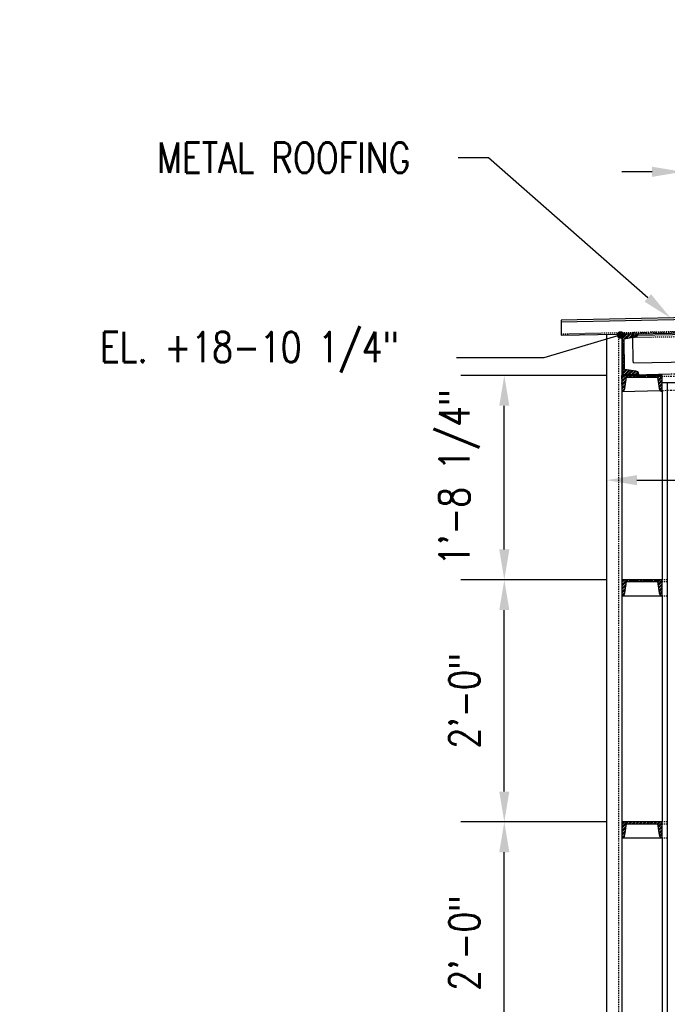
# Model space of a CAD drawing. Header units: inches. Extents: x 514 to 3028, y 69 to 495.
# Tile 21 of 25: x 1963 to 2027, y 160 to 258. Entities that reach past the tile are written whole.
import ezdxf
from ezdxf import colors
from ezdxf.entities.mleader import LeaderData, LeaderLine
from ezdxf.math import Vec2, Vec3

# ---------------------------------------------------------------- set-up
doc = ezdxf.new("R2010")
doc.units = ezdxf.units.IN
doc.header["$MEASUREMENT"] = 0
for name, pattern in [('014200-907 MS2 Medium Dash', [0.109898, 0.068898, -0.041]), ('Dash', [0.25, 0.125, -0.125]), ('Dash - 1_16_', [0.1875, 0.125, -0.0625]), ('Hidden 3_32_', [0.140625, 0.09375, -0.046875])]:
    doc.linetypes.add(name, pattern=pattern)
for name, color, linetype in [('A-FLOR', 192, 'Continuous'), ('S-ANNO-DIMS', 1, 'Continuous'), ('S-ANNO-NOTE', 2, 'Continuous'), ('S-BEAM', 10, 'Continuous'), ('S-BEAM-HDLN', 1, 'Dash'), ('S-COLS', 2, 'Continuous'), ('S-DETL', 90, 'Continuous'), ('S-DETL-PATT', 8, 'Continuous'), ('S-DETL-THIN', 1, 'Continuous')]:
    doc.layers.add(name, color=color, linetype=linetype)
doc.layers.add('A-FLOR-OVHD', color=9, linetype='014200-907 MS2 Medium Dash', true_color=0x808080)
doc.styles.add('Annotative', font='romans.shx', dxfattribs={"width": 0.8, "height": 0.125})
doc.dimstyles.new('Annotative', dxfattribs={"dimscale": 0, "dimtxt": 0.125, "dimasz": 0.125, "dimexe": 0.18, "dimexo": 0.0625, "dimgap": 0.09, "dimtad": 1, "dimdec": 3, "dimzin": 3, "dimdsep": 46, "dimlunit": 4, "dimtxsty": 'Annotative', "dimcen": 0.09, "dimclrt": 2, "dimazin": 2, "dimtfac": 1, "dimtdec": 3, "dimtmove": 0, "dimatfit": 0, "dimfxl": 1, "dimtfill": 1, "dimfrac": 2, "dimtolj": 1, "dimtzin": 0, "dimarcsym": 0})
pattern_1 = [(45, (0, 0), (-0.176776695, 0.176776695), []), (45, (0, 0.125), (-0.176776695, 0.176776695), [])]

# ---------------------------------------------------------------- blocks, each defined once
blk = doc.blocks.new('051200_Column-L-Angle - L5X5X1_2-1695943-CANOPY WIDTH TRANSITION')
for p, q in [((758.206, 221.5), (757.706, 221.5)), ((757.706, 220.67), (757.706, 202)), ((758.206, 221.5), (758.206, 132)), ((758.543, 221.5), (758.206, 221.5)), ((758.706, 221.5), (758.545, 221.5)), ((762.206, 221.5), (758.706, 221.5)), ((762.706, 221.5), (762.206, 221.5)), ((762.706, 217.538), (762.706, 221.5)), ((762.706, 193.002), (762.706, 217.534)), ((757.706, 200.42), (757.706, 178)), ((762.706, 188.502), (762.706, 192.996)), ((762.706, 188.002), (762.706, 188.498)), ((762.706, 166.422), (762.706, 188)), ((757.706, 176.42), (757.706, 154)), ((762.706, 161.924), (762.706, 166.42)), ((762.706, 161.424), (762.706, 161.92)), ((762.706, 139.422), (762.706, 161.422)), ((757.706, 152.42), (757.706, 133.58)), ((762.706, 134.924), (762.706, 139.42)), ((762.706, 134.424), (762.706, 134.92)), ((762.706, 132), (762.706, 134.422)), ((758.206, 132), (757.706, 132)), ((758.706, 132), (758.206, 132)), ((762.206, 132), (758.706, 132)), ((762.706, 132), (762.206, 132))]:
    blk.add_line(p, q)
blk = doc.blocks.new('051200_StructuralFraming-C-Channel - C4X5_4-V33-CANOPY WIDTH TRANSITION')
at = {"lineweight": -3}
for p, q in [((753.706, 222.25), (753.706, 220.67)), ((757.706, 222.25), (753.706, 222.25)), ((754.002, 220.966), (754.176, 222.066)), ((754.176, 222.066), (757.236, 222.066)), ((757.236, 222.066), (757.41, 220.966)), ((757.706, 220.67), (757.706, 222.25))]:
    blk.add_line(p, q, dxfattribs=at)
for centre, start, end in [((753.706, 220.966), 270, 0), ((757.706, 220.966), 180, 270)]:
    blk.add_arc(centre, 0.296, start, end, dxfattribs=at)
blk = doc.blocks.new('051200_StructuralFraming-C-Channel - C4X5_4-1770767-CANOPY WIDTH TRANSITION')
at = {"layer": 'S-BEAM'}
for p, q in [((753.704, 221.875), (753.695, 222.25)), ((753.704, 222.25), (753.695, 222.25)), ((758.526, 222.365), (753.783, 222.252)), ((753.733, 220.67), (757.493, 220.76))]:
    blk.add_line(p, q, dxfattribs=at)
at = {"layer": 'S-BEAM', "linetype": 'Hidden 3_32_'}
blk.add_line((757.706, 222.161), (758.53, 222.181), dxfattribs=at)
at = {"layer": 'S-BEAM-HDLN'}
for p, q in [((785.195, 223), (758.528, 222.365)), ((758.532, 222.181), (785.199, 222.816)), ((785.195, 223), (785.204, 222.625)), ((753.699, 222.066), (753.704, 222.066)), ((753.708, 222.066), (757.704, 222.161)), ((753.732, 220.683), (753.708, 221.711)), ((785.208, 222.461), (785.232, 221.433)), ((753.731, 220.757), (753.733, 220.672)), ((753.733, 220.67), (753.732, 220.679)), ((753.733, 220.671), (753.733, 220.67)), ((757.497, 220.76), (757.704, 220.765)), ((757.708, 220.765), (758.204, 220.777)), ((758.208, 220.777), (758.557, 220.785)), ((758.561, 220.785), (762.704, 220.884)), ((762.708, 220.884), (780.204, 221.301)), ((780.208, 221.301), (784.704, 221.408)), ((784.708, 221.408), (785.204, 221.42)), ((785.21, 221.42), (785.233, 221.42)), ((785.233, 221.422), (785.231, 221.507)), ((785.232, 221.429), (785.233, 221.42)), ((785.233, 221.42), (785.233, 221.421))]:
    blk.add_line(p, q, dxfattribs=at)
blk = doc.blocks.new('051200_StructuralFraming-C-Channel - C4X5_4-1771552-CANOPY WIDTH TRANSITION')
at = {"lineweight": -3}
for p, q in [((755.306, 226.382), (753.727, 226.349)), ((753.727, 226.349), (753.81, 222.35)), ((753.92, 225.883), (755.017, 226.08)), ((753.984, 222.824), (753.92, 225.883)), ((755.087, 222.672), (753.984, 222.824)), ((753.81, 222.35), (755.389, 222.383))]:
    blk.add_line(p, q, dxfattribs=at)
for centre, start, end in [((755.01, 226.376), 271.19, 1.19), ((755.094, 222.376), 1.19, 91.19)]:
    blk.add_arc(centre, 0.296, start, end, dxfattribs=at)
blk = doc.blocks.new('051200_StructuralFraming-L-Angle - L3X3X1_4-1772812-CANOPY WIDTH TRANSITION')
at = {"layer": 'S-BEAM', "linetype": 'Hidden 3_32_'}
for p, q in [((785.252, 226.5), (754.804, 225.992)), ((785.734, 226.508), (785.436, 226.503))]:
    blk.add_line(p, q, dxfattribs=at)
at = {"layer": 'S-BEAM'}
for p, q in [((755.257, 226.249), (785.247, 226.75)), ((784.963, 226.996), (785.24, 227)), ((785.733, 226.604), (785.734, 226.508)), ((785.734, 226.508), (785.772, 224.259)), ((754.804, 225.992), (754.804, 226.044)), ((754.842, 223.742), (754.804, 225.992)), ((754.846, 223.492), (754.842, 223.742)), ((754.846, 223.492), (785.304, 224.001)), ((785.488, 224.004), (785.776, 224.009)), ((785.772, 224.259), (785.776, 224.009))]:
    blk.add_line(p, q, dxfattribs=at)
at = {"layer": 'S-BEAM-HDLN'}
for p, q in [((754.796, 226.492), (784.003, 226.98)), ((754.798, 226.366), (754.796, 226.492)), ((785.244, 227), (785.726, 227.008)), ((785.249, 226.75), (785.73, 226.758)), ((785.434, 226.503), (785.254, 226.5)), ((785.726, 227.008), (785.73, 226.758)), ((785.73, 226.758), (785.733, 226.608)), ((754.8, 226.242), (754.798, 226.362)), ((754.8, 226.242), (755.253, 226.249)), ((754.803, 226.049), (754.8, 226.242)), ((785.306, 224.001), (785.486, 224.004))]:
    blk.add_line(p, q, dxfattribs=at)
blk = doc.blocks.new('*D114')
at = {"layer": 'Defpoints', "color": 0, "transparency": 16777216}
for p in [(2031.249, 242.43), (2031.249, 221.5), (2028.249, 193)]:
    blk.add_point(p, dxfattribs=at)
at = {"layer": 'S-ANNO-DIMS', "color": 0, "lineweight": -2, "transparency": 16777216}
for p, q in [((2028.249, 194.5), (2028.249, 246.75)), ((2031.249, 223), (2031.249, 246.75)), ((2025.249, 242.43), (2022.249, 242.43)), ((2028.249, 242.43), (2031.249, 242.43)), ((2034.249, 242.43), (2037.249, 242.43))]:
    blk.add_line(p, q, dxfattribs=at)
at = {"layer": 'S-ANNO-DIMS', "color": 0, "transparency": 16777216}
for points in [[(2025.249, 242.93), (2025.249, 241.93), (2028.249, 242.43)], [(2034.249, 242.93), (2034.249, 241.93), (2031.249, 242.43)]]:
    blk.add_solid(points, dxfattribs=at)
at = {"layer": 'S-ANNO-DIMS', "color": 2, "lineweight": -3, "transparency": 16777216, "insert": (2038.71, 246.59), "char_height": 3, "width": 17.46939, "attachment_point": 5, "line_spacing_factor": 0.983083, "style": 'Annotative'}
blk.add_mtext('\\A1;3" TYP', dxfattribs=at)
blk = doc.blocks.new('*D112')
at = {"layer": 'Defpoints', "color": 0, "transparency": 16777216}
for p in [(2010.607, 178), (2022.249, 178), (2022.249, 154)]:
    blk.add_point(p, dxfattribs=at)
at = {"layer": 'S-ANNO-DIMS', "color": 0, "lineweight": -2, "transparency": 16777216}
for p, q in [((2020.749, 178), (2006.287, 178)), ((2010.607, 157), (2010.607, 175)), ((2020.749, 154), (2006.287, 154))]:
    blk.add_line(p, q, dxfattribs=at)
at = {"layer": 'S-ANNO-DIMS', "color": 0, "transparency": 16777216}
for points in [[(2010.107, 175), (2011.107, 175), (2010.607, 178)], [(2010.107, 157), (2011.107, 157), (2010.607, 154)]]:
    blk.add_solid(points, dxfattribs=at)
at = {"layer": 'S-ANNO-DIMS', "color": 2, "lineweight": -3, "transparency": 16777216, "insert": (2006.661, 166), "char_height": 3, "width": 12.32787, "attachment_point": 5, "rotation": 90, "style": 'Annotative'}
blk.add_mtext('\\A1;2\'-0"', dxfattribs=at)
blk = doc.blocks.new('*D111')
at = {"layer": 'Defpoints', "color": 0, "transparency": 16777216}
for p in [(2010.607, 202), (2022.249, 202), (2022.249, 178)]:
    blk.add_point(p, dxfattribs=at)
at = {"layer": 'S-ANNO-DIMS', "color": 0, "lineweight": -2, "transparency": 16777216}
for p, q in [((2020.749, 202), (2006.287, 202)), ((2010.607, 181), (2010.607, 199)), ((2020.749, 178), (2006.287, 178))]:
    blk.add_line(p, q, dxfattribs=at)
at = {"layer": 'S-ANNO-DIMS', "color": 0, "transparency": 16777216}
for points in [[(2010.107, 199), (2011.107, 199), (2010.607, 202)], [(2010.107, 181), (2011.107, 181), (2010.607, 178)]]:
    blk.add_solid(points, dxfattribs=at)
at = {"layer": 'S-ANNO-DIMS', "color": 2, "lineweight": -3, "transparency": 16777216, "insert": (2006.661, 190), "char_height": 3, "width": 12.32787, "attachment_point": 5, "rotation": 90, "style": 'Annotative'}
blk.add_mtext('\\A1;2\'-0"', dxfattribs=at)
blk = doc.blocks.new('*D110')
at = {"layer": 'Defpoints', "color": 0, "transparency": 16777216}
for p in [(2010.607, 222.25), (2022.249, 222.25), (2022.249, 202)]:
    blk.add_point(p, dxfattribs=at)
at = {"layer": 'S-ANNO-DIMS', "color": 0, "lineweight": -2, "transparency": 16777216}
for p, q in [((2020.749, 222.25), (2006.287, 222.25)), ((2010.607, 205), (2010.607, 219.25)), ((2020.749, 202), (2006.287, 202))]:
    blk.add_line(p, q, dxfattribs=at)
at = {"layer": 'S-ANNO-DIMS', "color": 0, "transparency": 16777216}
for points in [[(2010.107, 219.25), (2011.107, 219.25), (2010.607, 222.25)], [(2010.107, 205), (2011.107, 205), (2010.607, 202)]]:
    blk.add_solid(points, dxfattribs=at)
at = {"layer": 'S-ANNO-DIMS', "color": 2, "lineweight": -3, "transparency": 16777216, "insert": (2006.161, 212.125), "char_height": 3, "width": 23.594, "attachment_point": 5, "rotation": 90, "style": 'Annotative'}
blk.add_mtext('\\A1;1\'-8 1/4"', dxfattribs=at)
blk = doc.blocks.new('*D109')
at = {"layer": 'Defpoints', "color": 0, "transparency": 16777216}
for p in [(2123.468, 211.868), (2123.468, 188), (2020.749, 178)]:
    blk.add_point(p, dxfattribs=at)
at = {"layer": 'S-ANNO-DIMS', "color": 0, "lineweight": -2, "transparency": 16777216}
blk.add_line((2023.749, 211.868), (2120.468, 211.868), dxfattribs=at)
at = {"layer": 'S-ANNO-DIMS', "color": 0, "transparency": 16777216}
for points in [[(2023.749, 212.368), (2023.749, 211.368), (2020.749, 211.868)], [(2120.468, 212.368), (2120.468, 211.368), (2123.468, 211.868)]]:
    blk.add_solid(points, dxfattribs=at)
at = {"layer": 'S-ANNO-DIMS', "color": 2, "lineweight": -3, "transparency": 16777216, "insert": (2085.13, 215.528), "char_height": 3, "width": 21.2346, "attachment_point": 5, "style": 'Annotative'}
blk.add_mtext('\\A1;SEE PLAN', dxfattribs=at)
blk = doc.blocks.new('_Dot')
at = {"color": 0, "linetype": 'ByBlock', "lineweight": -2}
blk.add_line((-0.5, 0), (-1, 0), dxfattribs=at)
at = {"color": 0, "linetype": 'ByBlock', "const_width": 0.5}
blk.add_lwpolyline([(-0.25, 0, 1), (0.25, 0, 1)], format="xyb", close=True, dxfattribs=at)
blk = doc.blocks.new('051200_StructuralFraming-C-Channel - C4X5_4-V15-DOOR RAIL SUPPORT 2')
at = {"lineweight": -3}
for p, q in [((753.706, 202), (753.706, 200.42)), ((757.706, 202), (753.706, 202)), ((754.002, 200.716), (754.176, 201.816)), ((754.176, 201.816), (757.236, 201.816)), ((757.236, 201.816), (757.41, 200.716)), ((757.706, 200.42), (757.706, 202))]:
    blk.add_line(p, q, dxfattribs=at)
for centre, start, end in [((753.706, 200.716), 270, 0), ((757.706, 200.716), 180, 270)]:
    blk.add_arc(centre, 0.296, start, end, dxfattribs=at)

msp = doc.modelspace()

# ---------------------------------------------------------------- hatches: boundary and pattern name
at = {"layer": 'S-DETL-PATT'}
h = msp.add_hatch(dxfattribs=at)
h.set_pattern_fill('STEEL', color=256, scale=2)
h.set_pattern_definition(pattern_1)
h.paths.add_polyline_path([(2023.8497, 226.3818), (2022.2701, 226.3489), (2022.3532, 222.3498), (2023.9328, 222.3826, 0.4142136), (2023.6307, 222.6724), (2022.5274, 222.8237), (2022.4638, 225.8826), (2023.56, 226.0797, 0.4142136)])
h = msp.add_hatch(dxfattribs=at)
h.set_pattern_fill('STEEL', color=256, scale=2)
h.set_pattern_definition(pattern_1)
h.paths.add_polyline_path([(2026.2493, 222.25), (2022.2493, 222.25), (2022.2493, 220.67, 0.4142136), (2022.5453, 220.966), (2022.7195, 222.066), (2025.7791, 222.066), (2025.9533, 220.966, 0.4142136), (2026.2493, 220.67)])
h = msp.add_hatch(dxfattribs=at)
h.set_pattern_fill('STEEL', color=256, scale=2)
h.set_pattern_definition([(45, (0, 48), (-0.176776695, 0.176776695), []), (45, (0, 48.125), (-0.176776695, 0.176776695), [])])
h.paths.add_polyline_path([(2022.7246, 201.816), (2025.7842, 201.816), (2025.9584, 200.716, 0.4142136), (2026.2544, 200.42), (2026.2544, 202), (2022.2544, 202), (2022.2544, 200.42, 0.4142136), (2022.5504, 200.716)])
h = msp.add_hatch(dxfattribs=at)
h.set_pattern_fill('STEEL', color=256, scale=2)
h.set_pattern_definition([(45, (0, 24), (-0.176776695, 0.176776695), []), (45, (0, 24.125), (-0.176776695, 0.176776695), [])])
h.paths.add_polyline_path([(2022.7246, 177.816), (2025.7842, 177.816), (2025.9584, 176.716, 0.4142136), (2026.2544, 176.42), (2026.2544, 178), (2022.2544, 178), (2022.2544, 176.42, 0.4142136), (2022.5504, 176.716)])

# ---------------------------------------------------------------- linework, layer by layer
at = {"layer": 'A-FLOR', "lineweight": -3}
for p, q in [((2101.7493, 229.5), (2016.2493, 227.724)), ((2016.2493, 226.2236), (2101.7493, 227.9997)), ((2016.2493, 227.724), (2016.2493, 226.2236))]:
    msp.add_line(p, q, dxfattribs=at)
at = {"layer": 'A-FLOR-OVHD', "lineweight": -3}
msp.add_line((2016.2493, 226.3737), (2101.7493, 228.1497), dxfattribs=at)
at = {"layer": 'S-BEAM', "linetype": 'Hidden 3_32_'}
for p, q in [((2026.7473, 202), (2026.2512, 202)), ((2026.2512, 201.816), (2026.7473, 201.816)), ((2026.2512, 200.42), (2026.7473, 200.42)), ((2026.7473, 178), (2026.2512, 178)), ((2026.2512, 177.816), (2026.7473, 177.816)), ((2026.2512, 176.42), (2026.7473, 176.42))]:
    msp.add_line(p, q, dxfattribs=at)
at = {"layer": 'S-BEAM'}
for p, q in [((2022.2544, 200.42), (2026.2442, 200.42)), ((2022.2544, 176.42), (2026.2442, 176.42))]:
    msp.add_line(p, q, dxfattribs=at)
at = {"layer": 'S-BEAM-HDLN'}
for p, q in [((2025.781, 201.816), (2026.2473, 201.816)), ((2025.781, 177.816), (2026.2473, 177.816))]:
    msp.add_line(p, q, dxfattribs=at)
at = {"layer": 'S-DETL', "lineweight": -3}
for p, q in [((2020.7493, 130.5), (2020.7493, 226.3171)), ((2022.2493, 226.3483), (2022.2493, 130.5))]:
    msp.add_line(p, q, dxfattribs=at)
at = {"layer": 'S-DETL', "linetype": 'Dash - 1_16_', "lineweight": -3}
msp.add_line((2021.9253, 226.3415), (2021.9253, 130.5), dxfattribs=at)
at = {"layer": 'S-DETL-THIN', "lineweight": -3}
msp.add_line((2016.2493, 227.5739), (2101.7493, 229.35), dxfattribs=at)

# ---------------------------------------------------------------- block references
at = {"layer": 'S-BEAM-HDLN', "lineweight": -3}
for name in ['051200_StructuralFraming-L-Angle - L3X3X1_4-1772812-CANOPY WIDTH TRANSITION', '051200_StructuralFraming-C-Channel - C4X5_4-1770767-CANOPY WIDTH TRANSITION']:
    msp.add_blockref(name, (1268.5434, 0), dxfattribs=at)
at = {"layer": 'S-COLS', "lineweight": -3}
msp.add_blockref('051200_Column-L-Angle - L5X5X1_2-1695943-CANOPY WIDTH TRANSITION', (1268.5434, 0), dxfattribs=at)
at = {"layer": 'S-DETL-THIN', "lineweight": -3}
for name, p in [('051200_StructuralFraming-C-Channel - C4X5_4-1771552-CANOPY WIDTH TRANSITION', (1268.5434, 0)), ('051200_StructuralFraming-C-Channel - C4X5_4-V33-CANOPY WIDTH TRANSITION', (1268.5434, 0)), ('051200_StructuralFraming-C-Channel - C4X5_4-V15-DOOR RAIL SUPPORT 2', (1268.5485, 0)), ('051200_StructuralFraming-C-Channel - C4X5_4-V15-DOOR RAIL SUPPORT 2', (1268.5485, -24))]:
    msp.add_blockref(name, p, dxfattribs=at)

# ---------------------------------------------------------------- dimensions: what is measured, and where the dimension line sits
at = {"layer": 'S-ANNO-DIMS', "lineweight": -3}
for base, p1, p2, text, override, picture, middle in [((2031.2493, 242.4296), (2028.2493, 193), (2031.2493, 221.5), '3" TYP', {"dimpost": '\\X', "dimtfill": 0}, '*D114', (2038.7104, 242.4296)), ((2123.4681, 211.8685), (2020.7493, 178), (2123.4681, 188), 'SEE PLAN', {"dimpost": '\\X', "dimse1": 1, "dimse2": 1, "dimtfill": 0}, '*D109', (2085.13, 211.8685))]:
    dim = msp.add_linear_dim(base=base, p1=p1, p2=p2, text=text, dimstyle='Annotative', override=override, dxfattribs=at)
    dim.commit()
    dim.dimension.update_dxf_attribs({"geometry": picture, "text_midpoint": middle, "dimtype": 160})
dim = msp.add_linear_dim(base=(2010.6069, 222.25), p1=(2022.2493, 202), p2=(2022.2493, 222.25), angle=90, dimstyle='Annotative', override={"dimpost": '\\X', "dimtfill": 0}, dxfattribs=at)
dim.commit()
dim.dimension.update_dxf_attribs({"geometry": '*D110', "text_midpoint": (2010.6069, 212.125), "dimtype": 160})
for base, p1, p2, picture, middle in [((2010.6069, 202), (2022.2493, 178), (2022.2493, 202), '*D111', (2006.6612, 190)), ((2010.6069, 178), (2022.2493, 154), (2022.2493, 178), '*D112', (2006.6612, 166))]:
    dim = msp.add_linear_dim(base=base, p1=p1, p2=p2, angle=90, dimstyle='Annotative', override={"dimpost": '\\X', "dimtfill": 0}, dxfattribs=at)
    dim.commit()
    dim.dimension.update_dxf_attribs({"geometry": picture, "text_midpoint": middle})

# ---------------------------------------------------------------- leaders
at = {"layer": 'S-ANNO-NOTE', "lineweight": -3}
ml = msp.add_multileader_mtext('Standard', dxfattribs=at)
ml.set_content('\\A1;L3X3X1/4 CLOSURE ANGLE. SLOPES WITH METAL ROOFING.', color=256, style='Annotative')
ml.set_leader_properties(color=1, linetype='ByLayer', lineweight=-1)
ml.build(insert=Vec2(0, 0))
ml.multileader.update_dxf_attribs({"text_right_attachment_type": 3, "dogleg_length": 0.125, "arrow_head_size": 3, "scale": 24})
ctx = ml.context
ctx.base_point, ctx.scale, ctx.char_height, ctx.arrow_head_size, ctx.landing_gap_size, ctx.plane_origin = Vec3(2158.9406, 255.7569), 24, 3, 3, 2.16, Vec3(2298.1512, 228.5527)
ctx.right_attachment, ctx.text_align_type = 3, 2
notes = []
notes.append((ctx, [(0, (1, 1, 0), (2196.3177, 240.1855), (-1, 0), 3, [(0, [(2218.5816, 225.081)], 0, [])])]))
ctx.mtext.insert, ctx.mtext.width, ctx.mtext.alignment, ctx.mtext.flow_direction = Vec3(2191.1577, 257.2569), 32.92579, 3, 5
ml = msp.add_multileader_mtext('Standard', dxfattribs=at)
ml.set_content('METAL ROOFING', color=256, style='Annotative')
ml.set_leader_properties(color=1, linetype='ByLayer', lineweight=-1)
ml.build(insert=Vec2(0, 0))
ml.multileader.update_dxf_attribs({"text_right_attachment_type": 3, "dogleg_length": 0.125, "arrow_head_size": 3, "scale": 24})
ctx = ml.context
ctx.base_point, ctx.scale, ctx.char_height, ctx.arrow_head_size, ctx.landing_gap_size, ctx.plane_origin = Vec3(1665.0807, 252.6338), 24, 3, 3, 2.16, Vec3(1695.0835, 227.2566)
ctx.right_attachment = 3
notes.append((ctx, [(0, (1, 1, 0), (1686.915, 247.6338), (-1, 0), 3, [(0, [(1695.0835, 227.2566)], 0, [])])]))
ctx.mtext.insert, ctx.mtext.width, ctx.mtext.flow_direction = Vec3(1667.2407, 254.1338), 18.609717, 5
ml = msp.add_multileader_mtext('Standard', dxfattribs=at)
ml.set_content('METAL ROOFING', color=256, style='Annotative')
ml.set_leader_properties(color=1, linetype='ByLayer', lineweight=-1)
ml.build(insert=Vec2(0, 0))
ml.multileader.update_dxf_attribs({"text_right_attachment_type": 3, "dogleg_length": 0.125, "arrow_head_size": 3, "scale": 24})
ctx = ml.context
ctx.base_point, ctx.scale, ctx.char_height, ctx.arrow_head_size, ctx.landing_gap_size, ctx.plane_origin = Vec3(1455.4588, 247.8176), 24, 3, 3, 2.16, Vec3(1492.6445, 222.4404)
ctx.right_attachment = 3
notes.append((ctx, [(0, (1, 1, 0), (1477.2931, 242.8176), (-1, 0), 3, [(0, [(1492.6445, 222.4404)], 0, [])])]))
ctx.mtext.insert, ctx.mtext.width, ctx.mtext.flow_direction = Vec3(1457.6188, 249.3176), 26.021684, 5
ml = msp.add_multileader_mtext('Standard', dxfattribs=at)
ml.set_content('METAL ROOFING', color=256, style='Annotative')
ml.set_leader_properties(color=1, linetype='ByLayer', lineweight=-1)
ml.build(insert=Vec2(0, 0))
ml.multileader.update_dxf_attribs({"text_right_attachment_type": 3, "dogleg_length": 0.125, "arrow_head_size": 3, "scale": 24})
ctx = ml.context
ctx.base_point, ctx.scale, ctx.char_height, ctx.arrow_head_size, ctx.landing_gap_size, ctx.plane_origin = Vec3(1847.7704, 243.504), 24, 3, 3, 2.16, Vec3(1899.1038, 218.1267)
ctx.right_attachment = 3
notes.append((ctx, [(0, (1, 1, 0), (1869.6047, 238.504), (-1, 0), 3, [(0, [(1884.9594, 228.603)], 0, [])])]))
ctx.mtext.insert, ctx.mtext.width, ctx.mtext.flow_direction = Vec3(1849.9304, 245.004), 18.609717, 5
ml = msp.add_multileader_mtext('Standard', dxfattribs=at)
ml.set_content('METAL ROOFING', color=256, style='Annotative')
ml.set_leader_properties(color=1, linetype='ByLayer', lineweight=-1)
ml.build(insert=Vec2(0, 0))
ml.multileader.update_dxf_attribs({"text_right_attachment_type": 3, "dogleg_length": 0.125, "arrow_head_size": 3, "scale": 24})
ctx = ml.context
ctx.base_point, ctx.scale, ctx.char_height, ctx.arrow_head_size, ctx.landing_gap_size, ctx.plane_origin = Vec3(1974.0499, 243.8241), 24, 3, 3, 2.16, Vec3(2041.2104, 217.4724)
ctx.right_attachment = 3
notes.append((ctx, [(0, (1, 1, 0), (2009.0271, 243.8241), (-1, 0), 3, [(0, [(2027.066, 227.9486)], 0, [])])]))
ctx.mtext.insert, ctx.mtext.width, ctx.mtext.flow_direction = Vec3(1976.2099, 245.3241), 30.517851, 5
ml = msp.add_multileader_mtext('Standard', dxfattribs=at)
ml.set_content('\\A1;EL. +18-11"', color=256, style='Annotative')
ml.set_leader_properties(color=1, lineweight=-1)
ml.set_arrow_properties(name='DOT')
ml.build(insert=Vec2(0, 0))
ml.multileader.update_dxf_attribs({"text_right_attachment_type": 3, "dogleg_length": 0.36, "arrow_head_size": 0.75, "scale": 24})
ctx = ml.context
ctx.base_point, ctx.scale, ctx.char_height, ctx.arrow_head_size, ctx.landing_gap_size, ctx.plane_origin = Vec3(2146.5098, 227.5499), 24, 3, 0.75, 2.16, Vec3(2130.6971, 257.7309)
ctx.right_attachment, ctx.text_align_type = 3, 2
notes.append((ctx, [(0, (1, 1, 0), (2199.171, 226.9784), (-1, 0), 24.684, [(0, [(2211.6525, 226.9784)], 0, [])])]))
ctx.mtext.insert, ctx.mtext.width, ctx.mtext.alignment, ctx.mtext.flow_direction = Vec3(2172.3269, 229.0499), 36.262255, 3, 5
ml = msp.add_multileader_mtext('Standard', dxfattribs=at)
ml.set_content('\\A1;EL. +18-10 1/4"', color=256, style='Annotative')
ml.set_leader_properties(color=1, lineweight=-1)
ml.set_arrow_properties(name='DOT')
ml.build(insert=Vec2(0, 0))
ml.multileader.update_dxf_attribs({"text_right_attachment_type": 3, "dogleg_length": 0.36, "arrow_head_size": 0.75, "scale": 24})
ctx = ml.context
ctx.base_point, ctx.scale, ctx.char_height, ctx.arrow_head_size, ctx.landing_gap_size, ctx.plane_origin = Vec3(1968.4099, 224.5541), 24, 3, 0.75, 2.16, Vec3(1949.6133, 257.7309)
ctx.right_attachment = 3
notes.append((ctx, [(0, (1, 1, 0), (2014.5128, 223.9827), (-1, 0), 8.64, [(0, [(2022.1137, 226.2602)], 0, [])])]))
ctx.mtext.insert, ctx.mtext.width, ctx.mtext.flow_direction = Vec3(1970.5699, 226.5541), 36.262255, 5
ml = msp.add_multileader_mtext('Standard', dxfattribs=at)
ml.set_content('\\A1;3/8" STIFF PL. TYP.', color=256, style='Annotative')
ml.set_leader_properties(color=1, linetype='ByLayer', lineweight=-1)
ml.build(insert=Vec2(0, 0))
ml.multileader.update_dxf_attribs({"text_right_attachment_type": 3, "dogleg_length": 0.125, "arrow_head_size": 3, "scale": 24})
ctx = ml.context
ctx.base_point, ctx.scale, ctx.char_height, ctx.arrow_head_size, ctx.landing_gap_size, ctx.plane_origin = Vec3(1657.9005, 127.0206), 24, 3, 3, 2.16, Vec3(1688.9449, 230.5842)
ctx.right_attachment = 3
notes.append((ctx, [(0, (1, 1, 0), (1692.5347, 121.4491), (-1, 0), 3, [(0, [(1714.3099, 175.45)], 0, [])])]))
ctx.mtext.insert, ctx.mtext.width, ctx.mtext.flow_direction = Vec3(1660.0605, 128.5206), 28.996215, 5
for ctx, leaders in notes:
    for number, flags, end, landing, length, lines in leaders:
        leader = LeaderData()
        leader.index, (leader.has_last_leader_line, leader.has_dogleg_vector, leader.attachment_direction) = number, flags
        leader.last_leader_point, leader.dogleg_vector, leader.dogleg_length = Vec3(end), Vec3(landing), length
        for number, points, colour, breaks in lines:
            line = LeaderLine()
            line.index, line.vertices, line.color, line.breaks = number, Vec3.list(points), colors.encode_raw_color(colour), breaks
            leader.lines.append(line)
        ctx.leaders.append(leader)

doc.saveas('drawing.dxf')
